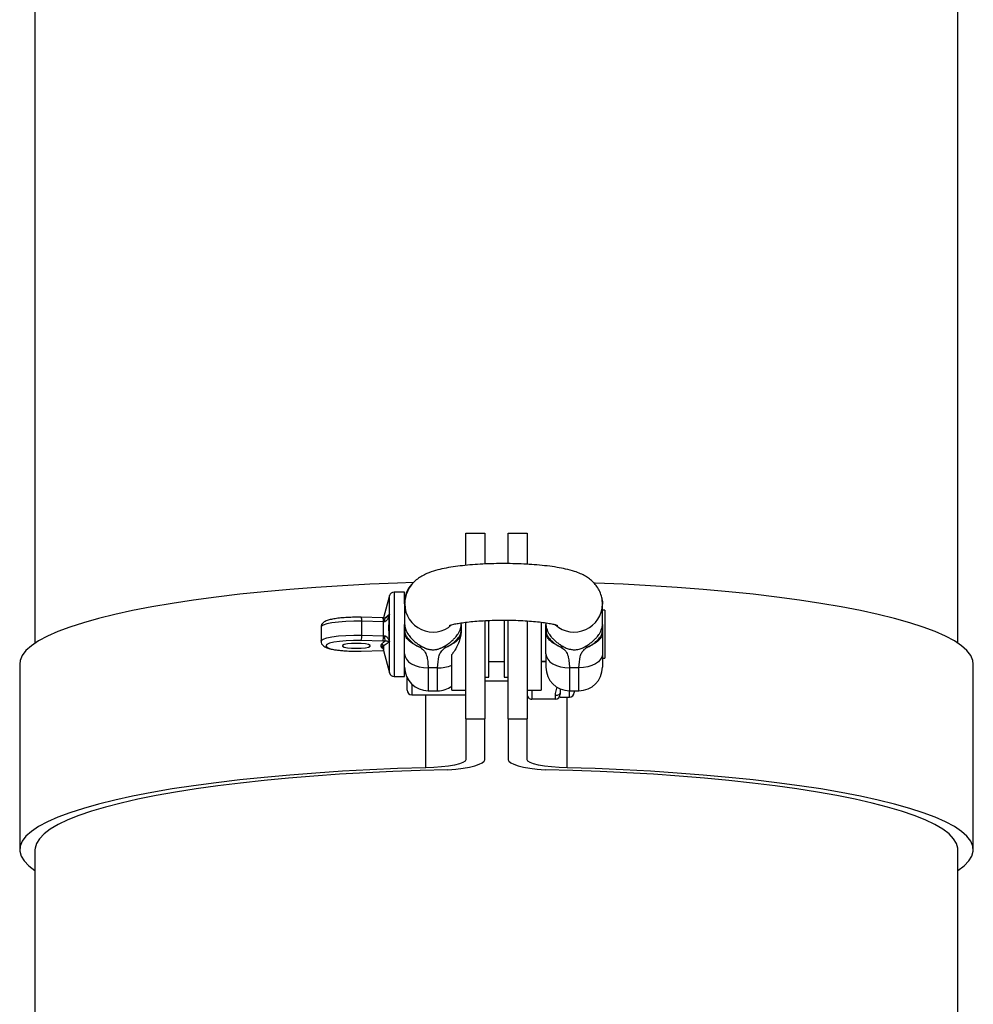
# Model space of a CAD drawing. Extents: x 3373 to 3643, y 1594 to 2429.
# Tile 6 of 8: x 3414 to 3617, y 2012 to 2220. Entities that reach past the tile are written whole.
import ezdxf

# ---------------------------------------------------------------- set-up
doc = ezdxf.new("R2010")
doc.units = 0
doc.header["$LTSCALE"] = 5
doc.layers.get('0').update_dxf_attribs({"linetype": 'CONTINUOUS'})

msp = doc.modelspace()

# ---------------------------------------------------------------- linework, layer by layer
at = {"color": 7, "linetype": 'CONTINUOUS'}
for p, q in [((3417.39, 2263.48), (3417.39, 2088.14)), ((3613.39, 2088.14), (3613.39, 2263.48)), ((3508.89, 2111.49), (3512.89, 2111.49)), ((3508.89, 2104.75), (3508.89, 2111.49)), ((3512.89, 2111.49), (3512.89, 2104.96)), ((3517.89, 2111.49), (3521.89, 2111.49)), ((3517.89, 2105.12), (3517.89, 2111.49)), ((3521.89, 2111.49), (3521.89, 2104.91)), ((3492.69, 2098.26), (3491.43, 2093.53)), ((3492.69, 2081.84), (3492.69, 2098.26)), ((3495.89, 2099), (3493.66, 2099)), ((3493.66, 2099), (3493.66, 2091.61)), ((3495.89, 2096.49), (3495.89, 2099)), ((3495.89, 2096.45), (3495.89, 2092.14)), ((3537.89, 2097.05), (3537.84, 2097.78)), ((3537.89, 2097.05), (3537.89, 2096.45)), ((3537.89, 2092.14), (3537.89, 2096.45)), ((3538.39, 2095.15), (3537.89, 2095.15)), ((3538.39, 2095.15), (3538.39, 2090.94)), ((3491.28, 2093.52), (3486.67, 2093.65)), ((3486.8, 2089.86), (3486.8, 2092.82)), ((3491.4, 2092.69), (3486.8, 2092.82)), ((3491.25, 2093.51), (3491.7, 2093.5)), ((3491.63, 2092.7), (3491.4, 2092.69)), ((3491.4, 2089.74), (3491.4, 2092.69)), ((3507.89, 2092.14), (3507.89, 2092.46)), ((3508.89, 2072.09), (3508.89, 2092.63)), ((3512.89, 2092.97), (3512.89, 2072.09)), ((3513.79, 2080.95), (3513.79, 2092.99)), ((3516.99, 2093.06), (3516.99, 2083.57)), ((3517.89, 2072.09), (3517.89, 2093.06)), ((3521.89, 2092.92), (3521.89, 2072.09)), ((3524.89, 2092.63), (3524.89, 2081.61)), ((3525.89, 2092.46), (3525.89, 2092.14)), ((3478.14, 2091.53), (3478.14, 2088.58)), ((3486.8, 2089.86), (3491.4, 2089.74)), ((3493.66, 2091.61), (3493.66, 2081.1)), ((3507.89, 2090.83), (3507.89, 2090.82)), ((3538.39, 2090.94), (3538.39, 2084.95)), ((3491.25, 2088.58), (3486.64, 2088.71)), ((3490.89, 2087.79), (3490.94, 2087.94)), ((3490.89, 2087.39), (3490.89, 2087.79)), ((3490.94, 2087.94), (3491.7, 2088.58)), ((3491.7, 2088.58), (3491.25, 2088.58)), ((3491.4, 2089.74), (3491.63, 2089.73)), ((3495.89, 2081.1), (3495.89, 2089.13)), ((3486.64, 2086.48), (3491.25, 2086.6)), ((3486.67, 2086.46), (3486.64, 2086.48)), ((3486.67, 2086.46), (3491.28, 2086.59)), ((3490.94, 2087.24), (3490.89, 2087.39)), ((3491.37, 2086.89), (3490.94, 2087.24)), ((3491.25, 2086.6), (3491.44, 2086.6)), ((3491.28, 2086.59), (3491.25, 2086.6)), ((3491.43, 2087.54), (3491.39, 2087.3)), ((3491.39, 2086.83), (3491.39, 2087.3)), ((3491.43, 2087.54), (3491.43, 2086.57)), ((3491.43, 2086.57), (3492.69, 2081.84)), ((3505.89, 2078.2), (3505.89, 2085.73)), ((3525.89, 2085.89), (3525.89, 2083.05)), ((3537.89, 2085.89), (3537.89, 2083.05)), ((3414.14, 2083.72), (3414.14, 2044.33)), ((3513.79, 2084.3), (3516.99, 2084.3)), ((3516.99, 2083.57), (3516.99, 2080.95)), ((3524.89, 2084.3), (3525.89, 2084.3)), ((3525.89, 2084.27), (3524.89, 2084.27)), ((3537.89, 2084.95), (3538.39, 2084.95)), ((3616.64, 2044.33), (3616.64, 2083.72)), ((3500.89, 2082.91), (3500.89, 2078.05)), ((3502.89, 2078.05), (3502.89, 2082.91)), ((3524.89, 2081.61), (3524.89, 2078.2)), ((3530.89, 2082.91), (3530.89, 2078.05)), ((3532.89, 2078.05), (3532.89, 2082.91)), ((3493.66, 2081.1), (3495.89, 2081.1)), ((3496.39, 2079.29), (3496.39, 2080.87)), ((3497.39, 2079.48), (3497.39, 2077.19)), ((3512.89, 2080.95), (3513.79, 2080.95)), ((3512.89, 2080.19), (3517.89, 2080.19)), ((3516.99, 2080.95), (3517.89, 2080.95)), ((3496.39, 2078.19), (3496.39, 2079.29)), ((3500.89, 2078.05), (3502.89, 2078.05)), ((3505.89, 2078.2), (3508.89, 2078.2)), ((3521.89, 2078.2), (3524.89, 2078.2)), ((3522.89, 2078.2), (3522.89, 2076.27)), ((3528.89, 2078.47), (3528.89, 2077.59)), ((3528.89, 2077.59), (3528.89, 2077.32)), ((3530.89, 2078.05), (3532.89, 2078.05)), ((3530.89, 2076.69), (3530.89, 2078.05)), ((3531.89, 2078.05), (3531.89, 2077.69)), ((3497.39, 2077.19), (3508.89, 2077.19)), ((3500.38, 2061.71), (3500.38, 2077.19)), ((3527.89, 2076.27), (3522.89, 2076.27)), ((3527.89, 2076.27), (3527.89, 2077.01)), ((3528.89, 2076.69), (3530.89, 2076.69)), ((3530.41, 2061.71), (3530.41, 2076.69)), ((3508.89, 2072.09), (3512.89, 2072.09)), ((3508.89, 2072.09), (3508.89, 2063.43)), ((3512.89, 2063.43), (3512.89, 2072.09)), ((3517.89, 2072.09), (3521.89, 2072.09)), ((3517.89, 2072.09), (3517.89, 2063.43)), ((3521.89, 2063.43), (3521.89, 2072.09)), ((3417.39, 2044.33), (3417.39, 1887.21)), ((3613.39, 1887.21), (3613.39, 2044.33))]:
    msp.add_line(p, q, dxfattribs=at)
at = {"color": 7, "linetype": 'CONTINUOUS', "flags": 128}
for points in [[(3497.87, 2101.04), (3494.4, 2100.92), (3488.51, 2100.67), (3482.71, 2100.36), (3477.02, 2099.99), (3471.48, 2099.56), (3466.09, 2099.08), (3460.88, 2098.54), (3455.87, 2097.94), (3451.07, 2097.3), (3446.5, 2096.6), (3442.18, 2095.86), (3438.12, 2095.08), (3434.34, 2094.26), (3430.85, 2093.39), (3427.66, 2092.5), (3424.79, 2091.57), (3422.25, 2090.61), (3420.03, 2089.63), (3418.17, 2088.63), (3416.65, 2087.61), (3415.48, 2086.57), (3414.68, 2085.53), (3414.24, 2084.48), (3414.14, 2083.72)], [(3616.64, 2083.72), (3616.55, 2084.48), (3616.11, 2085.53), (3615.3, 2086.57), (3614.14, 2087.61), (3612.62, 2088.63), (3610.75, 2089.63), (3608.54, 2090.61), (3606, 2091.57), (3603.13, 2092.5), (3599.94, 2093.39), (3596.45, 2094.26), (3592.67, 2095.08), (3588.61, 2095.86), (3584.29, 2096.6), (3579.72, 2097.3), (3574.92, 2097.94), (3569.91, 2098.54), (3564.7, 2099.08), (3559.31, 2099.56), (3553.76, 2099.99), (3548.08, 2100.36), (3542.28, 2100.67), (3536.38, 2100.92), (3536.05, 2100.93)], [(3486.8, 2092.82), (3485.08, 2092.83), (3483.39, 2092.77), (3481.82, 2092.65), (3480.45, 2092.47), (3479.35, 2092.24), (3478.59, 2091.97), (3478.19, 2091.68), (3478.14, 2091.53)], [(3491.7, 2093.5), (3491.69, 2093.52), (3491.67, 2093.49), (3491.66, 2093.43), (3491.65, 2093.34), (3491.64, 2093.21), (3491.63, 2093.06), (3491.63, 2092.89), (3491.63, 2092.7)], [(3478.14, 2088.57), (3478.19, 2088.73), (3478.59, 2089.02), (3479.35, 2089.28), (3480.45, 2089.51), (3481.82, 2089.7), (3483.39, 2089.82), (3485.08, 2089.87), (3486.8, 2089.86)], [(3486.64, 2088.71), (3485.05, 2088.72), (3483.49, 2088.66), (3482.05, 2088.53), (3480.84, 2088.35), (3479.92, 2088.13), (3479.34, 2087.87), (3479.14, 2087.59), (3479.34, 2087.32), (3479.92, 2087.06), (3480.84, 2086.83), (3482.05, 2086.65), (3483.49, 2086.53), (3485.05, 2086.47), (3486.64, 2086.48)], [(3485.64, 2087.07), (3486.67, 2087.1), (3487.57, 2087.19), (3488.24, 2087.33), (3488.6, 2087.5), (3488.6, 2087.68), (3488.24, 2087.85), (3487.57, 2087.99), (3486.67, 2088.08), (3485.64, 2088.11), (3484.62, 2088.08), (3483.72, 2087.99), (3483.05, 2087.85), (3482.69, 2087.68), (3482.69, 2087.5), (3483.05, 2087.33), (3483.72, 2087.19), (3484.62, 2087.1), (3485.64, 2087.07)], [(3495.89, 2085.89), (3495.99, 2085.3), (3496.27, 2084.75), (3496.74, 2084.23), (3497.36, 2083.78), (3498.12, 2083.41), (3498.98, 2083.14), (3499.92, 2082.97), (3500.89, 2082.91)], [(3525.89, 2085.89), (3525.99, 2085.3), (3526.27, 2084.75), (3526.74, 2084.23), (3527.36, 2083.78), (3528.12, 2083.41), (3528.98, 2083.14), (3529.92, 2082.97), (3530.89, 2082.91)], [(3537.89, 2085.89), (3537.8, 2085.3), (3537.51, 2084.75), (3537.05, 2084.23), (3536.43, 2083.78), (3535.67, 2083.41), (3534.81, 2083.14), (3533.87, 2082.97), (3532.89, 2082.91)], [(3528.89, 2077.59), (3528.87, 2077.47), (3528.82, 2077.36), (3528.72, 2077.26), (3528.6, 2077.18), (3528.45, 2077.1), (3528.28, 2077.05), (3528.09, 2077.02), (3527.89, 2077.01)], [(3508.89, 2063.43), (3508.74, 2063.12), (3508.27, 2062.83), (3507.51, 2062.55), (3506.47, 2062.3), (3505.2, 2062.08), (3503.73, 2061.91), (3502.1, 2061.79), (3500.38, 2061.71)], [(3505.07, 2061.25), (3506.75, 2061.42), (3508.28, 2061.63), (3509.63, 2061.87), (3510.78, 2062.15), (3511.69, 2062.45), (3512.35, 2062.76), (3512.76, 2063.09), (3512.89, 2063.43)], [(3517.89, 2063.43), (3518.03, 2063.09), (3518.43, 2062.76), (3519.1, 2062.45), (3520.01, 2062.15), (3521.15, 2061.87), (3522.5, 2061.63), (3524.04, 2061.42), (3525.72, 2061.25)], [(3530.41, 2061.71), (3528.69, 2061.79), (3527.06, 2061.91), (3525.59, 2062.08), (3524.32, 2062.3), (3523.28, 2062.55), (3522.52, 2062.83), (3522.05, 2063.12), (3521.89, 2063.43)], [(3500.38, 2061.71), (3494.4, 2061.53), (3488.51, 2061.28), (3482.71, 2060.97), (3477.02, 2060.6), (3471.48, 2060.17), (3466.09, 2059.68), (3460.88, 2059.14), (3455.87, 2058.55), (3451.07, 2057.9), (3446.5, 2057.21), (3442.18, 2056.47), (3438.12, 2055.69), (3434.34, 2054.86), (3430.85, 2054), (3427.66, 2053.1), (3424.79, 2052.18), (3422.25, 2051.22), (3420.03, 2050.24), (3418.17, 2049.23), (3416.65, 2048.21), (3415.48, 2047.18), (3414.68, 2046.13), (3414.24, 2045.08), (3414.16, 2044.03), (3414.44, 2042.98), (3415.09, 2041.93), (3416.1, 2040.89), (3417.39, 2039.91)], [(3505.07, 2061.25), (3499.21, 2061.11), (3493.41, 2060.91), (3487.69, 2060.65), (3482.07, 2060.33), (3476.58, 2059.95), (3471.22, 2059.52), (3466.03, 2059.03), (3461.01, 2058.48), (3456.19, 2057.89), (3451.59, 2057.24), (3447.22, 2056.55), (3443.1, 2055.82), (3439.24, 2055.04), (3435.66, 2054.22), (3432.37, 2053.37), (3429.38, 2052.48), (3426.71, 2051.57), (3424.35, 2050.63), (3422.33, 2049.66), (3420.65, 2048.68), (3419.31, 2047.68), (3418.32, 2046.66), (3417.69, 2045.64), (3417.41, 2044.62), (3417.39, 2044.33)], [(3613.39, 2044.33), (3613.38, 2044.62), (3613.1, 2045.64), (3612.46, 2046.66), (3611.48, 2047.68), (3610.14, 2048.68), (3608.46, 2049.66), (3606.43, 2050.63), (3604.08, 2051.57), (3601.41, 2052.48), (3598.42, 2053.37), (3595.13, 2054.22), (3591.54, 2055.04), (3587.69, 2055.82), (3583.56, 2056.55), (3579.2, 2057.24), (3574.59, 2057.89), (3569.78, 2058.48), (3564.76, 2059.03), (3559.57, 2059.52), (3554.21, 2059.95), (3548.71, 2060.33), (3543.1, 2060.65), (3537.38, 2060.91), (3531.58, 2061.11), (3525.72, 2061.25)], [(3613.39, 2039.91), (3614.69, 2040.89), (3615.7, 2041.93), (3616.34, 2042.98), (3616.63, 2044.03), (3616.55, 2045.08), (3616.11, 2046.13), (3615.3, 2047.18), (3614.14, 2048.21), (3612.62, 2049.23), (3610.75, 2050.24), (3608.54, 2051.22), (3606, 2052.18), (3603.13, 2053.1), (3599.94, 2054), (3596.45, 2054.86), (3592.67, 2055.69), (3588.61, 2056.47), (3584.29, 2057.21), (3579.72, 2057.9), (3574.92, 2058.55), (3569.91, 2059.14), (3564.7, 2059.68), (3559.31, 2060.17), (3553.76, 2060.6), (3548.08, 2060.97), (3542.28, 2061.28), (3536.38, 2061.53), (3530.41, 2061.71)]]:
    msp.add_lwpolyline(points, dxfattribs=at)
at = {"color": 7, "linetype": 'CONTINUOUS'}
for centre, radius, start, end in [((3500.89, 2097.05), 5, 134.846, 180), ((3493.66, 2098), 1, 90, 165), ((3501.9, 2096.52), 6, 180.4161, 311.4325), ((3531.89, 2096.52), 6, 228.5492, 359.6071), ((3485.58, 2093.05), 1.24, 348.9399, 28.4835), ((3490.19, 2092.93), 1.24, 348.9397, 28.4836), ((3483.9, 2089.66), 2.9, 340.8167, 4.0195), ((3495.92, 2090.83), 0.0237, 196.1994, 254.634), ((3507.87, 2090.83), 0.0237, 285.3594, 343.8056), ((3525.92, 2090.83), 0.0237, 196.1934, 254.64), ((3537.87, 2090.83), 0.0237, 285.3576, 343.8025), ((3490.9, 2087.3), 0.496, 0.4408, 90.4339), ((3490.93, 2087.43), 0.51, 12.5576, 88.3281), ((3488.51, 2089.53), 2.9, 340.8166, 4.0196), ((3497.66, 2089.52), 6.03, 178.0799, 189.0117), ((3490.9, 2086.89), 0.496, 0.4393, 90.4388), ((3490.96, 2086.76), 0.48, 25.3792, 91.7931), ((3492.39, 2086.83), 1, 180, 195), ((3499.89, 2085.89), 1.53, 99.473, 115.9352), ((3503.89, 2085.89), 1.53, 64.0648, 80.5272), ((3529.89, 2085.89), 1.53, 99.4728, 115.9353), ((3533.89, 2085.89), 1.53, 64.0648, 80.527), ((3493.66, 2082.1), 1, 195, 270), ((3500.89, 2083.05), 5, 180, 270), ((3502.97, 2090.36), 7.46, 269.3904, 293.059), ((3530.89, 2083.05), 5, 180, 270), ((3532.89, 2083.05), 5, 270, 0), ((3497.39, 2078.19), 1, 180, 270), ((3502.89, 2083.05), 5, 270, 306.8699), ((3530.89, 2077.69), 1, 270, 0)]:
    msp.add_arc(centre, radius, start, end, dxfattribs=at)
for centre, start_param, end_param in [((3522.89, 2077.32), 1.570796, 3.141593), ((3527.89, 2077.32), 3.141593, 4.712389)]:
    msp.add_ellipse(centre, major_axis=(0, 1.05), ratio=0.952545, start_param=start_param, end_param=end_param, dxfattribs=at)
for points, knots in [([(3537.89, 2096.45), (3537.86, 2096.92), (3537.81, 2097.83), (3537.37, 2099.1), (3536.75, 2100.19), (3536, 2101.09), (3535.15, 2101.83), (3534.23, 2102.44), (3533.17, 2102.96), (3531.82, 2103.46), (3530.19, 2103.89), (3528.25, 2104.26), (3526.21, 2104.55), (3524.02, 2104.77), (3521.76, 2104.93), (3519.46, 2105.02), (3517.12, 2105.06), (3514.79, 2105.04), (3512.49, 2104.95), (3510.26, 2104.81), (3508.13, 2104.61), (3506.12, 2104.35), (3504.21, 2104.02), (3502.37, 2103.58), (3500.86, 2103.07), (3499.58, 2102.45), (3498.6, 2101.81), (3497.69, 2101), (3496.9, 2100), (3496.3, 2098.82), (3495.95, 2097.61), (3495.91, 2096.8), (3495.89, 2096.45)], [0, 0, 0, 0, 0.025387, 0.049467, 0.072475, 0.095059, 0.117946, 0.142244, 0.169898, 0.204548, 0.252148, 0.293587, 0.33696, 0.377989, 0.417884, 0.457202, 0.496236, 0.535178, 0.574167, 0.613335, 0.652887, 0.693133, 0.734633, 0.778604, 0.828343, 0.856727, 0.882946, 0.907771, 0.932113, 0.956375, 0.980689, 1, 1, 1, 1]), ([(3492.64, 2094.25), (3492.64, 2094.25), (3492.62, 2094.17), (3492.53, 2093.81), (3492.34, 2093.31), (3492.03, 2092.9), (3491.81, 2092.74), (3491.68, 2092.71), (3491.63, 2092.7)], [0, 0, 0, 0, 0.003947, 0.116848, 0.596718, 0.808913, 0.920647, 1, 1, 1, 1]), ([(3491.7, 2093.5), (3491.75, 2093.51), (3491.96, 2093.56), (3492.31, 2093.82), (3492.53, 2094.07), (3492.64, 2094.25), (3492.64, 2094.25)], [0, 0, 0, 0, 0.094261, 0.381193, 0.995596, 1, 1, 1, 1]), ([(3491.7, 2093.5), (3491.95, 2093.72), (3492.25, 2093.97), (3492.59, 2094.21), (3492.64, 2094.25)], [0, 0, 0, 0, 0.851808, 1, 1, 1, 1]), ([(3492.64, 2094.25), (3492.62, 2094.1), (3492.55, 2093.3), (3492.45, 2091.51), (3492.51, 2089.71), (3492.62, 2088.58), (3492.64, 2088.43)], [0, 0, 0, 0, 0.076794, 0.41523, 0.923203, 1, 1, 1, 1]), ([(3486.67, 2093.65), (3486.42, 2093.65), (3485.67, 2093.67), (3484.43, 2093.65), (3483, 2093.58), (3481.69, 2093.45), (3480.54, 2093.27), (3479.58, 2093.03), (3478.92, 2092.76), (3478.44, 2092.38), (3478.15, 2091.93), (3478.17, 2091.64), (3478.18, 2091.54)], [0, 0, 0, 0, 0.063926, 0.186067, 0.308503, 0.431451, 0.555688, 0.682993, 0.819394, 0.899925, 0.967271, 1, 1, 1, 1]), ([(3495.89, 2090.83), (3495.89, 2091.11), (3495.89, 2091.55), (3495.89, 2091.98), (3495.89, 2092.14)], [0, 0, 0, 0, 0.65172, 1, 1, 1, 1]), ([(3495.89, 2092.14), (3495.89, 2092.14), (3495.89, 2092.07), (3495.9, 2091.94), (3495.93, 2091.65), (3496.06, 2091.12), (3496.39, 2090.35), (3497.01, 2089.49), (3497.62, 2088.85), (3498.23, 2088.32), (3498.95, 2087.8), (3499.4, 2087.54), (3499.64, 2087.4)], [0, 0, 0, 0, 0.002098, 0.07341, 0.144582, 0.2855, 0.514526, 0.647312, 0.727901, 0.811304, 0.894486, 1, 1, 1, 1]), ([(3495.89, 2092.14), (3495.89, 2092.13), (3495.89, 2092.06), (3495.89, 2091.85), (3495.9, 2091.42), (3495.9, 2091.05), (3495.91, 2090.81)], [0, 0, 0, 0, 0.018641, 0.164824, 0.462018, 1, 1, 1, 1]), ([(3504.14, 2087.4), (3504.26, 2087.47), (3504.5, 2087.61), (3504.87, 2087.84), (3505.22, 2088.08), (3505.55, 2088.33), (3505.86, 2088.59), (3506.16, 2088.85), (3506.42, 2089.12), (3506.7, 2089.42), (3506.98, 2089.78), (3507.3, 2090.24), (3507.56, 2090.73), (3507.72, 2091.16), (3507.81, 2091.48), (3507.86, 2091.72), (3507.89, 2091.94), (3507.89, 2092.07), (3507.89, 2092.14), (3507.89, 2092.14)], [0, 0, 0, 0, 0.052197, 0.105603, 0.146687, 0.188887, 0.230007, 0.272424, 0.312314, 0.353034, 0.418585, 0.485935, 0.599092, 0.715076, 0.78529, 0.855738, 0.926752, 0.997907, 1, 1, 1, 1]), ([(3505.37, 2091.91), (3505.38, 2091.92), (3505.4, 2091.93), (3505.74, 2092.04), (3506.34, 2092.19), (3507.26, 2092.37), (3508.46, 2092.56), (3509.94, 2092.73), (3511.64, 2092.88), (3513.51, 2092.99), (3515.48, 2093.05), (3517.51, 2093.06), (3519.52, 2093.02), (3521.47, 2092.93), (3523.28, 2092.79), (3524.91, 2092.62), (3526.3, 2092.42), (3527.34, 2092.22), (3528.02, 2092.05), (3528.38, 2091.93), (3528.4, 2091.92), (3528.41, 2091.92)], [0, 0, 0, 0, 0.02897, 0.068144, 0.112728, 0.162551, 0.216728, 0.27412, 0.3337, 0.394687, 0.456525, 0.518817, 0.581256, 0.643494, 0.705212, 0.766021, 0.825374, 0.882471, 0.929185, 0.97074, 1, 1, 1, 1]), ([(3507.88, 2090.81), (3507.88, 2091.05), (3507.89, 2091.42), (3507.89, 2091.85), (3507.89, 2092.06), (3507.89, 2092.13), (3507.89, 2092.14)], [0, 0, 0, 0, 0.537982, 0.835176, 0.981335, 1, 1, 1, 1]), ([(3507.89, 2092.14), (3507.89, 2092.13), (3507.89, 2091.98), (3507.89, 2091.54), (3507.89, 2091.11), (3507.89, 2090.83)], [0, 0, 0, 0, 0.017716, 0.34826, 1, 1, 1, 1]), ([(3525.89, 2090.83), (3525.89, 2091.11), (3525.89, 2091.54), (3525.89, 2091.98), (3525.89, 2092.13), (3525.89, 2092.14)], [0, 0, 0, 0, 0.65174, 0.982284, 1, 1, 1, 1]), ([(3525.89, 2092.14), (3525.89, 2092.14), (3525.89, 2092.07), (3525.9, 2091.94), (3525.92, 2091.72), (3525.97, 2091.48), (3526.06, 2091.16), (3526.22, 2090.73), (3526.49, 2090.24), (3526.8, 2089.78), (3527.08, 2089.43), (3527.36, 2089.12), (3527.63, 2088.86), (3527.92, 2088.59), (3528.23, 2088.33), (3528.56, 2088.09), (3528.91, 2087.84), (3529.28, 2087.61), (3529.52, 2087.47), (3529.64, 2087.4)], [0, 0, 0, 0, 0.0020933, 0.0732479, 0.1442623, 0.2144874, 0.2849246, 0.3983755, 0.5140635, 0.5797559, 0.6469639, 0.6868869, 0.7275734, 0.7687145, 0.8111109, 0.8521625, 0.8943958, 0.9465036, 1, 1, 1, 1]), ([(3525.89, 2092.14), (3525.89, 2092.13), (3525.89, 2092.06), (3525.89, 2091.85), (3525.9, 2091.42), (3525.9, 2091.05), (3525.91, 2090.81)], [0, 0, 0, 0, 0.018665, 0.164824, 0.462018, 1, 1, 1, 1]), ([(3534.14, 2087.4), (3534.26, 2087.47), (3534.5, 2087.61), (3534.87, 2087.84), (3535.22, 2088.08), (3535.55, 2088.33), (3535.86, 2088.59), (3536.16, 2088.85), (3536.42, 2089.12), (3536.7, 2089.42), (3536.98, 2089.78), (3537.3, 2090.24), (3537.56, 2090.73), (3537.72, 2091.16), (3537.81, 2091.48), (3537.86, 2091.72), (3537.89, 2091.94), (3537.89, 2092.07), (3537.89, 2092.14), (3537.89, 2092.14)], [0, 0, 0, 0, 0.052197, 0.105603, 0.146687, 0.188887, 0.230007, 0.272424, 0.312314, 0.353034, 0.418585, 0.485935, 0.599092, 0.715076, 0.78529, 0.855738, 0.926752, 0.997907, 1, 1, 1, 1]), ([(3537.88, 2090.81), (3537.88, 2091.05), (3537.89, 2091.42), (3537.89, 2091.85), (3537.89, 2092.06), (3537.89, 2092.13), (3537.89, 2092.14)], [0, 0, 0, 0, 0.5379819, 0.8351761, 0.9813586, 1, 1, 1, 1]), ([(3537.89, 2092.14), (3537.89, 2091.98), (3537.89, 2091.55), (3537.89, 2091.11), (3537.89, 2090.83)], [0, 0, 0, 0, 0.348257, 1, 1, 1, 1]), ([(3495.89, 2089.13), (3495.89, 2089.26), (3495.89, 2089.91), (3495.89, 2090.42), (3495.89, 2090.83)], [0, 0, 0, 0, 0.1907205, 1, 1, 1, 1]), ([(3499.23, 2087.26), (3499.21, 2087.27), (3499.01, 2087.35), (3498.6, 2087.54), (3497.98, 2087.86), (3497.18, 2088.31), (3496.51, 2088.86), (3496.06, 2089.61), (3495.91, 2090.28), (3495.9, 2090.67), (3495.89, 2090.83)], [0, 0, 0, 0, 0.005748, 0.096801, 0.198774, 0.321762, 0.612574, 0.821444, 0.928531, 1, 1, 1, 1]), ([(3495.91, 2090.81), (3495.91, 2090.75), (3495.92, 2090.58), (3496, 2090.1), (3496.25, 2089.6), (3496.69, 2089.05), (3497.43, 2088.33), (3498.26, 2087.66), (3498.9, 2087.4), (3499.23, 2087.26)], [0, 0, 0, 0, 0.02971, 0.079774, 0.296353, 0.519418, 0.674351, 0.83848, 1, 1, 1, 1]), ([(3507.89, 2090.83), (3507.89, 2090.75), (3507.89, 2090.59), (3507.87, 2090.33), (3507.83, 2090.06), (3507.73, 2089.72), (3507.57, 2089.35), (3507.29, 2088.94), (3506.89, 2088.55), (3506.46, 2088.24), (3506.06, 2088), (3505.77, 2087.84), (3505.47, 2087.68), (3505.18, 2087.54), (3504.88, 2087.4), (3504.68, 2087.31), (3504.57, 2087.27), (3504.56, 2087.26)], [0, 0, 0, 0, 0.03518, 0.071564, 0.124435, 0.178685, 0.28192, 0.38754, 0.531731, 0.678208, 0.739193, 0.801165, 0.851452, 0.903264, 0.948386, 0.994267, 1, 1, 1, 1]), ([(3504.56, 2087.26), (3504.88, 2087.4), (3505.53, 2087.66), (3506.35, 2088.33), (3507.09, 2089.03), (3507.52, 2089.57), (3507.77, 2090.07), (3507.86, 2090.54), (3507.87, 2090.74), (3507.88, 2090.81)], [0, 0, 0, 0, 0.161504, 0.325618, 0.480535, 0.692636, 0.907681, 0.965092, 1, 1, 1, 1]), ([(3507.89, 2090.82), (3507.88, 2090.49), (3507.84, 2089.81), (3507.56, 2088.71), (3507.08, 2087.56), (3506.55, 2086.67), (3506.14, 2086.07), (3505.98, 2085.85), (3505.89, 2085.73)], [0, 0, 0, 0, 0.177436, 0.36073, 0.600012, 0.845872, 0.922891, 1, 1, 1, 1]), ([(3525.89, 2085.89), (3525.89, 2086.55), (3525.89, 2087.91), (3525.89, 2089.59), (3525.89, 2090.41), (3525.89, 2090.83)], [0, 0, 0, 0, 0.324059, 0.658008, 1, 1, 1, 1]), ([(3529.23, 2087.26), (3529.21, 2087.27), (3529.01, 2087.35), (3528.6, 2087.54), (3527.98, 2087.86), (3527.18, 2088.31), (3526.51, 2088.86), (3526.06, 2089.61), (3525.91, 2090.28), (3525.9, 2090.67), (3525.89, 2090.83)], [0, 0, 0, 0, 0.005748, 0.096801, 0.198774, 0.321762, 0.612574, 0.821444, 0.928531, 1, 1, 1, 1]), ([(3525.91, 2090.81), (3525.91, 2090.75), (3525.92, 2090.58), (3526, 2090.1), (3526.25, 2089.6), (3526.69, 2089.05), (3527.43, 2088.33), (3528.26, 2087.66), (3528.9, 2087.4), (3529.23, 2087.26)], [0, 0, 0, 0, 0.02971, 0.079774, 0.296353, 0.519418, 0.674351, 0.83848, 1, 1, 1, 1]), ([(3537.89, 2090.83), (3537.89, 2090.67), (3537.88, 2090.28), (3537.72, 2089.61), (3537.28, 2088.86), (3536.61, 2088.31), (3535.81, 2087.86), (3535.19, 2087.54), (3534.77, 2087.35), (3534.57, 2087.27), (3534.56, 2087.26)], [0, 0, 0, 0, 0.071469, 0.178556, 0.387426, 0.678238, 0.801226, 0.903199, 0.994252, 1, 1, 1, 1]), ([(3534.56, 2087.26), (3534.88, 2087.4), (3535.53, 2087.66), (3536.35, 2088.33), (3537.09, 2089.03), (3537.52, 2089.57), (3537.77, 2090.07), (3537.86, 2090.54), (3537.87, 2090.74), (3537.88, 2090.81)], [0, 0, 0, 0, 0.161504, 0.325618, 0.480535, 0.692636, 0.907681, 0.965093, 1, 1, 1, 1]), ([(3537.89, 2090.83), (3537.89, 2090.2), (3537.89, 2088.95), (3537.89, 2086.9), (3537.89, 2085.89)], [0, 0, 0, 0, 0.505088, 1, 1, 1, 1]), ([(3478.18, 2088.56), (3478.17, 2088.47), (3478.15, 2088.18), (3478.41, 2087.78), (3478.77, 2087.46), (3479.27, 2087.19), (3479.98, 2086.97), (3481.01, 2086.76), (3482.23, 2086.6), (3483.63, 2086.49), (3485.07, 2086.44), (3486.09, 2086.45), (3486.61, 2086.46), (3486.67, 2086.46)], [0, 0, 0, 0, 0.032256, 0.097971, 0.163282, 0.246071, 0.372764, 0.494409, 0.622124, 0.746251, 0.869029, 0.984926, 1, 1, 1, 1]), ([(3492.64, 2088.43), (3492.56, 2088.38), (3492.16, 2088.11), (3491.71, 2087.81), (3491.46, 2087.57), (3491.43, 2087.54)], [0, 0, 0, 0, 0.17785, 0.889424, 1, 1, 1, 1]), ([(3491.63, 2089.73), (3491.66, 2089.72), (3491.71, 2089.72), (3491.79, 2089.69), (3491.88, 2089.65), (3491.99, 2089.58), (3492.11, 2089.47), (3492.28, 2089.27), (3492.45, 2088.98), (3492.57, 2088.68), (3492.62, 2088.5), (3492.64, 2088.44), (3492.64, 2088.43)], [0, 0, 0, 0, 0.039065, 0.079484, 0.134646, 0.191284, 0.296174, 0.403508, 0.640758, 0.883416, 0.996051, 1, 1, 1, 1]), ([(3492.64, 2088.43), (3492.64, 2088.44), (3492.58, 2088.46), (3492.45, 2088.5), (3492.25, 2088.55), (3492.04, 2088.58), (3491.9, 2088.59), (3491.78, 2088.58), (3491.73, 2088.58), (3491.7, 2088.58)], [0, 0, 0, 0, 0.004401, 0.309823, 0.618573, 0.76093, 0.905679, 0.952417, 1, 1, 1, 1]), ([(3499.23, 2087.26), (3499.54, 2086.99), (3500.18, 2086.45), (3500.6, 2085.53), (3500.8, 2084.35), (3500.86, 2083.39), (3500.89, 2082.91)], [0, 0, 0, 0, 0.259444, 0.527018, 0.759595, 1, 1, 1, 1]), ([(3499.64, 2087.4), (3499.7, 2087.36), (3499.88, 2087.27), (3500.13, 2087.15), (3500.38, 2087.05), (3500.54, 2086.99), (3500.74, 2086.93), (3500.99, 2086.86), (3501.26, 2086.81), (3501.55, 2086.78), (3501.78, 2086.76), (3502.01, 2086.77), (3502.24, 2086.78), (3502.47, 2086.8), (3502.69, 2086.84), (3502.85, 2086.88), (3503.06, 2086.93), (3503.31, 2087.01), (3503.55, 2087.1), (3503.78, 2087.21), (3503.97, 2087.3), (3504.1, 2087.37), (3504.14, 2087.4)], [0, 0, 0, 0, 0.048251, 0.145168, 0.193926, 0.226093, 0.258263, 0.323697, 0.390239, 0.422835, 0.489089, 0.52286, 0.555461, 0.621725, 0.655411, 0.688066, 0.720718, 0.787421, 0.854851, 0.891033, 0.963611, 1, 1, 1, 1]), ([(3502.89, 2082.91), (3502.95, 2083.76), (3503.04, 2085.04), (3503.44, 2086.17), (3503.98, 2086.76), (3504.41, 2087.13), (3504.56, 2087.26)], [0, 0, 0, 0, 0.435714, 0.651876, 0.875099, 1, 1, 1, 1]), ([(3529.23, 2087.26), (3529.54, 2086.99), (3530.18, 2086.45), (3530.6, 2085.53), (3530.8, 2084.35), (3530.86, 2083.39), (3530.89, 2082.91)], [0, 0, 0, 0, 0.259444, 0.527018, 0.759595, 1, 1, 1, 1]), ([(3529.64, 2087.4), (3529.76, 2087.33), (3530, 2087.2), (3530.4, 2087.04), (3530.83, 2086.9), (3531.26, 2086.81), (3531.66, 2086.77), (3532.01, 2086.76), (3532.36, 2086.79), (3532.75, 2086.85), (3533.17, 2086.96), (3533.55, 2087.1), (3533.88, 2087.25), (3534.05, 2087.35), (3534.14, 2087.4)], [0, 0, 0, 0, 0.0965977, 0.1939837, 0.2907452, 0.3902255, 0.4556032, 0.5228475, 0.5882525, 0.6554072, 0.7537872, 0.8547948, 0.9272301, 1, 1, 1, 1]), ([(3532.89, 2082.91), (3532.95, 2083.76), (3533.04, 2085.04), (3533.44, 2086.17), (3533.98, 2086.76), (3534.41, 2087.13), (3534.56, 2087.26)], [0, 0, 0, 0, 0.435714, 0.651876, 0.875099, 1, 1, 1, 1]), ([(3502.89, 2082.91), (3502.56, 2082.9), (3501.89, 2082.88), (3501.23, 2082.9), (3500.89, 2082.91)], [0, 0, 0, 0, 0.497677, 1, 1, 1, 1]), ([(3532.89, 2082.91), (3532.56, 2082.9), (3531.89, 2082.88), (3531.23, 2082.9), (3530.89, 2082.91)], [0, 0, 0, 0, 0.497676, 1, 1, 1, 1]), ([(3527.89, 2077.01), (3527.89, 2077.06), (3527.9, 2077.51), (3528.03, 2078.15), (3528.25, 2078.7), (3528.32, 2078.88)], [0, 0, 0, 0, 0.085589, 0.708059, 1, 1, 1, 1])]:
    msp.add_open_spline(points, degree=3, knots=knots, dxfattribs=at)

doc.saveas('drawing.dxf')
